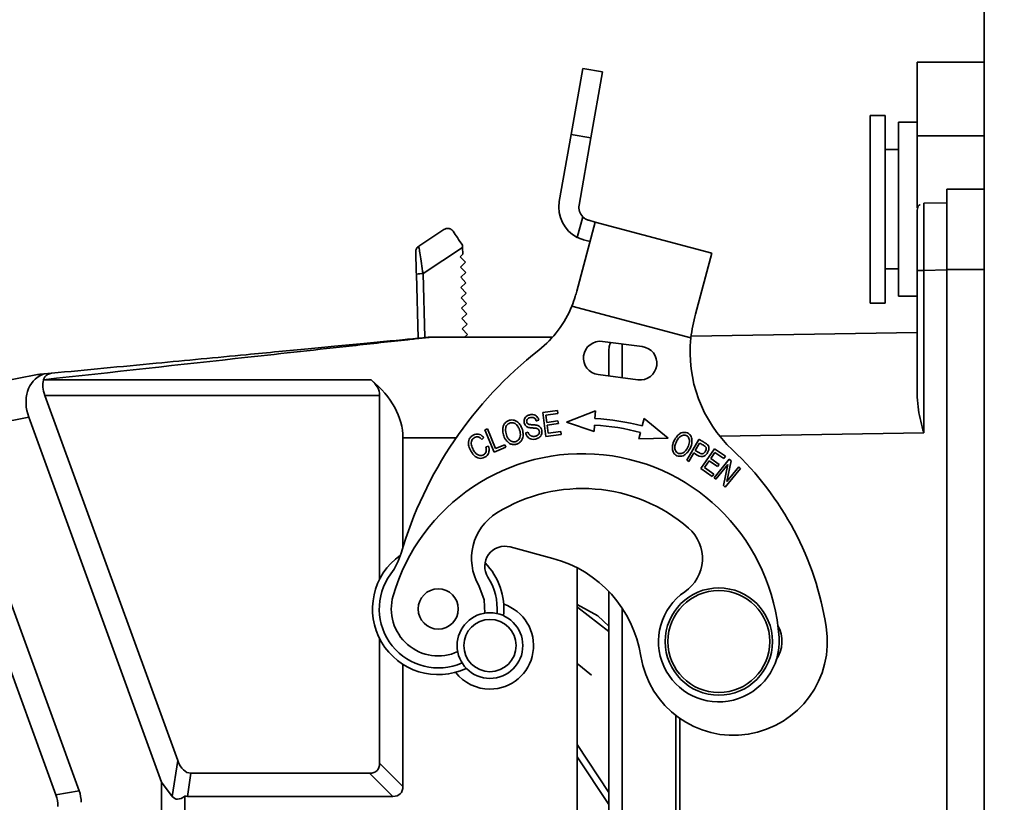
# Model space of a CAD drawing. Header units: millimetres. Extents: x -8713 to 3261, y -18743 to -8704.
# Tile 70 of 156: x -4578 to -4504, y -12547 to -12489. Entities that reach past the tile are written whole.
import ezdxf

# ---------------------------------------------------------------- set-up
doc = ezdxf.new("R2010")
doc.units = ezdxf.units.MM
doc.header["$LTSCALE"] = 10
doc.header["$PDSIZE"] = -1
doc.linetypes.add('CENTER2', pattern=[1.125, 0.75, -0.125, 0.125, -0.125])
doc.layers.get('Defpoints').update_dxf_attribs({"true_color": 0x5e5e5e})
doc.dimstyles.new('ISO-25', dxfattribs={"dimscale": 20, "dimtxt": 4, "dimasz": 3.05, "dimexe": 3, "dimexo": 0.625, "dimtad": 1, "dimdec": 0, "dimtxsty": 'Standard', "dimcen": 2.5, "dimclrd": 1, "dimclre": 1, "dimclrt": 4, "dimadec": 1, "dimazin": 2, "dimtfac": 1, "dimtdec": 0, "dimtmove": 0, "dimatfit": 0, "dimfxl": 1, "dimarcsym": 0})

# ---------------------------------------------------------------- blocks, each defined once
blk = doc.blocks.new('*D175')
at = {"color": 1, "lineweight": -2, "transparency": 16777216}
for p, q in [((-4239.512, -12173.123), (-4663.162, -12173.123)), ((-4603.162, -12602.123), (-4603.162, -12234.123)), ((-4485.077, -12663.123), (-4663.162, -12663.123))]:
    blk.add_line(p, q, dxfattribs=at)
at = {"color": 1, "lineweight": 20, "transparency": 16777216}
for points in [[(-4613.329, -12234.123), (-4592.996, -12234.123), (-4603.162, -12173.123)], [(-4613.329, -12602.123), (-4592.996, -12602.123), (-4603.162, -12663.123)]]:
    blk.add_solid(points, dxfattribs=at)
at = {"layer": 'Defpoints', "color": 0, "lineweight": 20, "transparency": 16777216}
for p in [(-4603.162, -12173.123), (-4227.012, -12173.123), (-4472.577, -12663.123)]:
    blk.add_point(p, dxfattribs=at)
at = {"color": 4, "transparency": 16777216, "insert": (-4656.112, -12418.123), "char_height": 80, "attachment_point": 5, "rotation": 90}
blk.add_mtext('490', dxfattribs=at)
blk = doc.blocks.new('*D182')
at = {"color": 1, "lineweight": -2, "transparency": 16777216}
for p, q in [((-6048.348, -12185.623), (-6048.348, -14279.025)), ((-4272.577, -12682.538), (-4272.577, -14279.025)), ((-4333.577, -14219.025), (-5987.348, -14219.025))]:
    blk.add_line(p, q, dxfattribs=at)
at = {"color": 1, "lineweight": 20, "transparency": 16777216}
for points in [[(-5987.348, -14208.858), (-5987.348, -14229.191), (-6048.348, -14219.025)], [(-4333.577, -14208.858), (-4333.577, -14229.191), (-4272.577, -14219.025)]]:
    blk.add_solid(points, dxfattribs=at)
at = {"layer": 'Defpoints', "color": 0, "lineweight": 20, "transparency": 16777216}
for p in [(-6048.348, -12173.123), (-4272.577, -12670.038), (-6048.348, -14219.025)]:
    blk.add_point(p, dxfattribs=at)
at = {"color": 4, "transparency": 16777216, "insert": (-5160.463, -14166.525), "char_height": 80, "attachment_point": 5}
blk.add_mtext('1776', dxfattribs=at)
blk = doc.blocks.new('*D184')
at = {"color": 1, "lineweight": -2, "transparency": 16777216}
for p, q in [((-5154.232, -12185.623), (-5154.232, -12942.015)), ((-4272.577, -12682.538), (-4272.577, -12942.015)), ((-4333.577, -12882.015), (-5093.232, -12882.015))]:
    blk.add_line(p, q, dxfattribs=at)
at = {"color": 1, "lineweight": 20, "transparency": 16777216}
for points in [[(-5093.232, -12871.849), (-5093.232, -12892.182), (-5154.232, -12882.015)], [(-4333.577, -12871.849), (-4333.577, -12892.182), (-4272.577, -12882.015)]]:
    blk.add_solid(points, dxfattribs=at)
at = {"layer": 'Defpoints', "color": 0, "lineweight": 20, "transparency": 16777216}
for p in [(-5154.232, -12173.123), (-4272.577, -12670.038), (-5154.232, -12882.015)]:
    blk.add_point(p, dxfattribs=at)
at = {"color": 4, "transparency": 16777216, "insert": (-4713.405, -12829.515), "char_height": 80, "attachment_point": 5}
blk.add_mtext('882', dxfattribs=at)
blk = doc.blocks.new('*D221')
at = {"color": 1, "linetype": 'CENTER2', "lineweight": -2, "transparency": 16777216}
blk.add_line((-4897.244, -12284.276), (-5742.402, -12403.997), dxfattribs=at)
blk.add_arc((-4714.684, -12258.415), 977.978, 191.636924, 265.910126, dxfattribs=at)
at = {"color": 1, "linetype": 'CENTER2', "lineweight": 20, "transparency": 16777216}
for points in [[(-5682.577, -12457.421), (-5662.544, -12453.943), (-5682.995, -12395.581)], [(-4784.026, -13223.744), (-4784.843, -13244.061), (-4723.484, -13236.354)]]:
    blk.add_solid(points, dxfattribs=at)
at = {"layer": 'Defpoints', "color": 0, "linetype": 'CENTER2', "lineweight": 20, "transparency": 16777216}
for p in [(-4112.577, -12173.123), (-4884.867, -12282.522), (-4714.912, -12283.782), (-5513.802, -12822.198), (-4725.185, -13425.416)]:
    blk.add_point(p, dxfattribs=at)
at = {"color": 4, "linetype": 'CENTER2', "lineweight": 20, "transparency": 16777216, "insert": (-5324.609, -12954.477), "char_height": 80, "attachment_point": 5, "rotation": 318.77353}
blk.add_mtext('82%%D', dxfattribs=at)

msp = doc.modelspace()

# ---------------------------------------------------------------- linework, layer by layer
at = {"color": 7, "linetype": 'Continuous', "lineweight": 35}
for p, q in [((-4505.577, -12648.123), (-4505.577, -12478.123)), ((-4535.528, -12492.623), (-4536.396, -12497.547)), ((-4534.051, -12492.884), (-4535.528, -12492.623)), ((-4505.577, -12492.154), (-4510.577, -12492.154)), ((-4510.577, -12492.154), (-4510.577, -12497.639)), ((-4534.051, -12492.884), (-4534.919, -12497.808)), ((-4512.977, -12496.123), (-4514.077, -12496.123)), ((-4514.077, -12496.123), (-4514.077, -12510.123)), ((-4512.977, -12496.123), (-4512.977, -12510.123)), ((-4510.577, -12496.623), (-4511.977, -12496.623)), ((-4511.977, -12496.623), (-4511.977, -12509.623)), ((-4536.396, -12497.547), (-4537.279, -12502.554)), ((-4536.396, -12497.547), (-4534.919, -12497.808)), ((-4535.802, -12502.814), (-4534.919, -12497.808)), ((-4510.577, -12497.639), (-4505.577, -12497.639)), ((-4510.577, -12497.639), (-4510.577, -12503.01)), ((-4511.977, -12498.673), (-4512.977, -12498.673)), ((-4508.377, -12501.623), (-4508.377, -12507.623)), ((-4505.577, -12501.623), (-4508.377, -12501.623)), ((-4510.086, -12502.685), (-4508.377, -12502.655)), ((-4535.934, -12505.225), (-4535.524, -12503.695)), ((-4534.593, -12504.083), (-4535.975, -12509.242)), ((-4535.076, -12503.954), (-4534.593, -12504.083)), ((-4525.899, -12506.413), (-4534.593, -12504.083)), ((-4545.89, -12504.634), (-4547.767, -12505.882)), ((-4544.499, -12505.969), (-4544.503, -12505.817)), ((-4534.981, -12505.532), (-4535.464, -12505.403)), ((-4547.445, -12507.927), (-4544.499, -12505.969)), ((-4544.484, -12506.477), (-4544.679, -12506.666)), ((-4544.499, -12505.969), (-4544.484, -12506.477)), ((-4527.113, -12510.943), (-4525.899, -12506.413)), ((-4544.679, -12506.666), (-4544.284, -12507.073)), ((-4544.284, -12507.073), (-4544.657, -12507.436)), ((-4547.943, -12507.976), (-4547.809, -12512.754)), ((-4547.31, -12512.706), (-4547.445, -12507.927)), ((-4544.657, -12507.436), (-4544.262, -12507.842)), ((-4544.262, -12507.842), (-4544.636, -12508.205)), ((-4512.977, -12507.573), (-4511.977, -12507.573)), ((-4510.577, -12517.138), (-4510.577, -12507.684)), ((-4508.377, -12507.654), (-4510.086, -12507.684)), ((-4510.086, -12519.8), (-4510.086, -12507.684)), ((-4508.377, -12507.623), (-4505.577, -12507.623)), ((-4508.377, -12610.623), (-4508.377, -12507.623)), ((-4544.636, -12508.205), (-4544.24, -12508.612)), ((-4544.24, -12508.612), (-4544.614, -12508.975)), ((-4544.614, -12508.975), (-4544.219, -12509.382)), ((-4544.219, -12509.382), (-4544.592, -12509.745)), ((-4544.592, -12509.745), (-4544.197, -12510.151)), ((-4544.197, -12510.151), (-4544.57, -12510.514)), ((-4514.077, -12510.123), (-4512.977, -12510.123)), ((-4511.977, -12509.623), (-4510.577, -12509.623)), ((-4544.57, -12510.514), (-4544.175, -12510.921)), ((-4544.175, -12510.921), (-4544.549, -12511.284)), ((-4536.334, -12510.346), (-4527.465, -12512.722)), ((-4527.113, -12510.943), (-4527.221, -12511.346)), ((-4544.549, -12511.284), (-4544.154, -12511.691)), ((-4544.154, -12511.691), (-4544.527, -12512.054)), ((-4544.527, -12512.054), (-4544.132, -12512.461)), ((-4544.132, -12512.461), (-4544.351, -12512.674)), ((-4510.577, -12512.309), (-4527.451, -12512.604)), ((-4537.785, -12512.674), (-4546.923, -12512.674)), ((-4531.085, -12513.371), (-4534.063, -12512.983)), ((-4532.577, -12513.177), (-4532.577, -12515.698)), ((-4575.848, -12515.447), (-4575.712, -12515.411)), ((-4575.712, -12515.411), (-4575.16, -12515.359)), ((-4576.218, -12515.464), (-4610.523, -12522.132)), ((-4575.761, -12515.862), (-4551.312, -12515.862)), ((-4534.386, -12515.462), (-4531.408, -12515.85)), ((-4565.751, -12544.255), (-4575.667, -12517.011)), ((-4575.667, -12517.011), (-4550.683, -12517.011)), ((-4550.683, -12530.729), (-4550.683, -12517.011)), ((-4537.425, -12518.147), (-4538.517, -12518.296)), ((-4538.517, -12518.296), (-4538.275, -12520.08)), ((-4538.289, -12518.479), (-4537.397, -12518.358)), ((-4537.397, -12518.358), (-4537.425, -12518.147)), ((-4534.586, -12518.171), (-4536.747, -12519)), ((-4534.616, -12518.734), (-4534.586, -12518.171)), ((-4609.951, -12525.077), (-4576.858, -12518.645)), ((-4576.858, -12518.645), (-4566.951, -12545.866)), ((-4538.987, -12518.92), (-4538.802, -12518.861)), ((-4538.215, -12519.026), (-4538.289, -12518.479)), ((-4537.379, -12518.912), (-4538.215, -12519.026)), ((-4538.186, -12519.235), (-4537.35, -12519.121)), ((-4537.35, -12519.121), (-4537.379, -12518.912)), ((-4536.747, -12519), (-4534.669, -12519.716)), ((-4530.947, -12518.747), (-4531.092, -12519.292)), ((-4529.148, -12520.204), (-4530.947, -12518.747)), ((-4542.637, -12519.509), (-4542.823, -12519.586)), ((-4542.823, -12519.586), (-4542.137, -12521.25)), ((-4542.031, -12520.977), (-4542.637, -12519.509)), ((-4539.606, -12519.751), (-4539.788, -12519.812)), ((-4538.104, -12519.842), (-4538.186, -12519.235)), ((-4537.176, -12519.716), (-4538.104, -12519.842)), ((-4537.148, -12519.926), (-4537.176, -12519.716)), ((-4534.669, -12519.716), (-4534.643, -12519.233)), ((-4531.221, -12519.775), (-4531.345, -12520.242)), ((-4525.3, -12520.065), (-4510.086, -12519.8)), ((-4548.951, -12528.35), (-4548.951, -12520.174)), ((-4548.951, -12520.174), (-4544.97, -12520.174)), ((-4543.062, -12520.299), (-4542.91, -12520.159)), ((-4538.275, -12520.08), (-4537.148, -12519.926)), ((-4531.345, -12520.242), (-4529.148, -12520.204)), ((-4526.858, -12520.291), (-4527.77, -12521.843)), ((-4527.134, -12521.121), (-4526.808, -12520.566)), ((-4542.553, -12520.803), (-4542.761, -12520.841)), ((-4542.137, -12521.25), (-4541.256, -12520.886)), ((-4541.337, -12520.69), (-4542.031, -12520.977)), ((-4541.256, -12520.886), (-4541.337, -12520.69)), ((-4527.613, -12521.935), (-4527.242, -12521.304)), ((-4525.697, -12520.989), (-4526.723, -12522.468)), ((-4525.983, -12521.721), (-4525.669, -12521.267)), ((-4524.88, -12521.556), (-4525.697, -12520.989)), ((-4525.669, -12521.267), (-4525.001, -12521.731)), ((-4527.77, -12521.843), (-4527.613, -12521.935)), ((-4526.453, -12522.398), (-4526.103, -12521.894)), ((-4526.103, -12521.894), (-4525.477, -12522.328)), ((-4525.357, -12522.155), (-4525.983, -12521.721)), ((-4524.597, -12521.767), (-4525.735, -12523.162)), ((-4525.001, -12521.731), (-4524.88, -12521.556)), ((-4524.786, -12523.437), (-4524.452, -12521.885)), ((-4524.452, -12521.885), (-4524.597, -12521.767)), ((-4526.723, -12522.468), (-4525.879, -12523.054)), ((-4525.758, -12522.879), (-4526.453, -12522.398)), ((-4525.6, -12523.272), (-4524.705, -12522.176)), ((-4525.477, -12522.328), (-4525.357, -12522.155)), ((-4524.705, -12522.176), (-4525.04, -12523.729)), ((-4524.895, -12523.848), (-4523.757, -12522.453)), ((-4523.892, -12522.343), (-4524.786, -12523.437)), ((-4523.757, -12522.453), (-4523.892, -12522.343)), ((-4525.879, -12523.054), (-4525.758, -12522.879)), ((-4525.735, -12523.162), (-4525.6, -12523.272)), ((-4525.04, -12523.729), (-4524.895, -12523.848)), ((-4573.101, -12546.51), (-4580.083, -12527.328)), ((-4540.954, -12528.314), (-4537.752, -12529.172)), ((-4574.833, -12546.815), (-4581.204, -12529.311)), ((-4535.951, -12588.377), (-4535.951, -12529.87)), ((-4533.577, -12531.645), (-4533.577, -12586.602)), ((-4534.407, -12533.457), (-4535.951, -12532.605)), ((-4533.577, -12534.614), (-4535.908, -12532.84)), ((-4532.577, -12532.896), (-4532.577, -12585.351)), ((-4533.577, -12534.236), (-4534.407, -12533.457)), ((-4550.683, -12544.442), (-4550.683, -12535.159)), ((-4548.951, -12546.174), (-4548.951, -12537.073)), ((-4535.951, -12537.016), (-4534.864, -12537.872)), ((-4528.577, -12540.891), (-4528.577, -12577.356)), ((-4528.283, -12541.108), (-4528.283, -12577.139)), ((-4533.577, -12546.634), (-4535.951, -12543.065)), ((-4535.951, -12543.968), (-4533.577, -12547.537)), ((-4566.156, -12546.924), (-4565.751, -12544.255)), ((-4548.951, -12546.174), (-4550.683, -12544.442)), ((-4565.022, -12546.924), (-4564.759, -12545.192)), ((-4564.759, -12545.192), (-4551.433, -12545.192)), ((-4551.433, -12545.192), (-4549.701, -12546.924)), ((-4566.951, -12572.982), (-4566.951, -12545.866)), ((-4566.156, -12546.924), (-4566.951, -12545.866)), ((-4573.101, -12546.51), (-4574.833, -12546.815)), ((-4565.218, -12571.95), (-4565.218, -12546.897)), ((-4565.022, -12546.924), (-4549.701, -12546.924))]:
    msp.add_line(p, q, dxfattribs=at)
at = {"color": 7, "linetype": 'Continuous', "lineweight": 35, "flags": 128}
msp.add_lwpolyline([(-4543.285, -12531.186), (-4542.879, -12532.259), (-4542.825, -12533.253)], dxfattribs=at)
at = {"color": 7, "linetype": 'Continuous', "lineweight": 35}
for centre, radius in [((-4546.312, -12532.944), 1.5), ((-4525.377, -12535.373), 4), ((-4525.377, -12535.373), 3.8), ((-4542.451, -12535.674), 2.45), ((-4542.451, -12535.674), 1.95)]:
    msp.add_circle(centre, radius, dxfattribs=at)
at = {"color": 4}
for radius, start, end in [(1935.771, 290, 188), (1041.654, 110.714157, 237.285843)]:
    msp.add_arc((-4112.577, -12173.123), radius, start, end, dxfattribs=at)
at = {"color": 7, "linetype": 'Continuous', "lineweight": 35}
for centre, radius, start, end in [((-4534.817, -12502.988), 2.5, 170, 243.46304), ((-4534.817, -12502.988), 1, 170, 225), ((-4547.518, -12509.748), 1.822, 87.7035, 103.51203), ((-4543.748, -12507.34), 8, 308.10289, 337.92602), ((-4546.923, -12513.674), 1, 90, 95.44033), ((-4534.225, -12514.223), 1.25, 82.57997, 262.57997), ((-4517.521, -12513.782), 10, 173.92063, 226.87194), ((-4520.299, -12537.242), 30, 128.10289, 163.60402), ((-4531.246, -12514.611), 1.25, 262.57997, 82.57997), ((-4535.554, -12536.059), 17.35, 75.09834, 86.90166), ((-4535.554, -12536.059), 16.85, 75.09834, 86.90166), ((-4540.081, -12537.866), 23, 8.983, 46.87194), ((-4535.554, -12536.059), 14.7, 3.85219, 163.85219), ((-4535.554, -12536.059), 12.1, 49.14421, 121.83371), ((-4539.826, -12529.177), 4, 121.83371, 210.14605), ((-4529.601, -12529.176), 3, 304.27757, 49.14421), ((-4541.342, -12529.763), 1.5, 75, 212.61998), ((-4546.312, -12532.944), 4.9, 125.09575, 295.3263), ((-4553.875, -12527.362), 5, 323.57533, 343.60405), ((-4540.081, -12537.866), 9, 8.983, 75), ((-4546.312, -12532.944), 4.9, 354.15092, 44.55539), ((-4546.312, -12532.944), 4.4, 143.57528, 293.87119), ((-4546.312, -12532.944), 4.4, 355.60603, 32.61992), ((-4546.312, -12532.944), 3.5, 163.85219, 294.53998), ((-4525.377, -12535.373), 4.5, 124.27757, 3.85219), ((-4542.451, -12535.674), 3.25, 270, 71.59806), ((-4524.277, -12535.368), 7, 188.983, 8.983), ((-4523.173, -12535.362), 2.5, 326.33021, 28.51912), ((-4542.451, -12535.674), 3.25, 217.87916, 270)]:
    msp.add_arc(centre, radius, start, end, dxfattribs=at)
for centre, major_axis, ratio, start_param, end_param in [((-4574.356, -12518.158), (-1.859, 2.496), 0.789428, 6.109703, 7.491137), ((-4573.881, -12517.011), (-1.551, 1.708), 0.671102, 0.410847, 1.023401), ((-4568.712, -12520.174), (-5.817, 6.404), 0.671102, 0.407681, 0.410847), ((-4554.147, -12517.011), (3.464, 0), 0.57735, 0, 0.612555), ((-4561.941, -12520.174), (12.99, 0), 0.57735, 0, 0.612555), ((-4564.418, -12542.192), (0.453, 2.992), 0.495747, 2.404076, 3.216595), ((-4553.683, -12542.192), (2.806, -2.806), 0.377964, 5.921818, 6.644552), ((-4551.951, -12543.924), (2.806, -2.806), 0.377964, 5.921818, 6.644552), ((-4584.683, -12548.992), (9.962, 1.757), 0.49427, 6.196252, 6.370119), ((-4582.951, -12548.687), (9.962, 1.757), 0.49427, 6.196252, 6.370119), ((-4564.585, -12543.29), (1.335, 3.816), 0.327318, 2.92583, 3.605911), ((-4564.681, -12543.924), (0.453, 2.992), 0.495747, 3.084156, 3.216595)]:
    msp.add_ellipse(centre, major_axis=major_axis, ratio=ratio, start_param=start_param, end_param=end_param, dxfattribs=at)
for points, knots in [([(-4510.577, -12503.185), (-4510.57, -12503.12), (-4510.554, -12502.992), (-4510.463, -12502.844), (-4510.377, -12502.792), (-4510.346, -12502.774)], [0, 0, 0, 0, 0.391562, 0.783125, 1, 1, 1, 1]), ([(-4510.09, -12504.149), (-4510.09, -12503.749), (-4510.09, -12503.139), (-4510.088, -12502.747), (-4510.087, -12502.706), (-4510.086, -12502.685)], [0, 0, 0, 0, 0.48522, 0.739192, 1, 1, 1, 1]), ([(-4535.076, -12503.954), (-4535.149, -12503.929), (-4535.294, -12503.88), (-4535.446, -12503.772), (-4535.515, -12503.704), (-4535.524, -12503.695)], [0, 0, 0, 0, 0.465071, 0.930708, 1, 1, 1, 1]), ([(-4510.577, -12507.684), (-4510.577, -12507.095), (-4510.577, -12505.915), (-4510.577, -12504.428), (-4510.577, -12503.387), (-4510.577, -12503.252), (-4510.577, -12503.185)], [0, 0, 0, 0, 0.2499999, 0.4999999, 0.7499999, 1, 1, 1, 1]), ([(-4510.086, -12507.684), (-4510.087, -12507.341), (-4510.088, -12506.669), (-4510.089, -12505.405), (-4510.09, -12504.648), (-4510.09, -12504.149)], [0, 0, 0, 0, 0.263394, 0.514851, 1, 1, 1, 1]), ([(-4545.197, -12504.773), (-4545.244, -12504.72), (-4545.349, -12504.601), (-4545.614, -12504.519), (-4545.782, -12504.589), (-4545.89, -12504.634)], [0, 0, 0, 0, 0.223453, 0.500445, 1, 1, 1, 1]), ([(-4544.503, -12505.817), (-4544.635, -12505.618), (-4544.9, -12505.219), (-4545.098, -12504.922), (-4545.197, -12504.773)], [0, 0, 0, 0, 0.49995, 1, 1, 1, 1]), ([(-4547.767, -12505.882), (-4547.765, -12505.89), (-4547.76, -12505.906), (-4547.729, -12506.086), (-4547.664, -12506.491), (-4547.56, -12507.162), (-4547.483, -12507.673), (-4547.445, -12507.927)], [0, 0, 0, 0, 0.127522, 0.258216, 0.509971, 0.755969, 1, 1, 1, 1]), ([(-4535.464, -12505.403), (-4535.557, -12505.375), (-4535.711, -12505.329), (-4535.871, -12505.254), (-4535.934, -12505.225)], [0, 0, 0, 0, 0.604091, 1, 1, 1, 1]), ([(-4547.99, -12506.313), (-4547.99, -12506.32), (-4547.99, -12506.334), (-4547.986, -12506.484), (-4547.976, -12506.817), (-4547.961, -12507.36), (-4547.949, -12507.771), (-4547.943, -12507.976)], [0, 0, 0, 0, 0.124197, 0.25033, 0.499922, 0.74941, 1, 1, 1, 1]), ([(-4535.975, -12509.242), (-4536.013, -12509.377), (-4536.116, -12509.747), (-4536.249, -12510.113), (-4536.334, -12510.346)], [0, 0, 0, 0, 0.364676, 1, 1, 1, 1]), ([(-4527.465, -12512.722), (-4527.421, -12512.422), (-4527.331, -12511.815), (-4527.186, -12511.236), (-4527.113, -12510.943)], [0, 0, 0, 0, 0.493975, 1, 1, 1, 1]), ([(-4546.923, -12512.674), (-4546.933, -12512.675), (-4546.953, -12512.677), (-4547.121, -12512.696), (-4547.645, -12512.752), (-4549.473, -12512.955), (-4553.862, -12513.436), (-4562.921, -12514.432), (-4570.659, -12515.282), (-4575.755, -12515.842)], [0, 0, 0, 0, 0.0088984, 0.0173013, 0.038782, 0.0809128, 0.225208, 0.4897596, 1, 1, 1, 1]), ([(-4547.018, -12512.678), (-4547.023, -12512.679), (-4547.035, -12512.68), (-4547.166, -12512.692), (-4547.54, -12512.728), (-4548.191, -12512.79), (-4549.021, -12512.869), (-4550.233, -12512.984), (-4551.922, -12513.145), (-4553.966, -12513.34), (-4556.086, -12513.542), (-4558.284, -12513.751), (-4562.06, -12514.111), (-4567.707, -12514.649), (-4572.558, -12515.111), (-4575.16, -12515.359)], [0, 0, 0, 0, 0.006296, 0.013161, 0.030087, 0.060902, 0.089629, 0.123143, 0.192845, 0.269457, 0.338376, 0.41475, 0.498614, 0.731046, 1, 1, 1, 1]), ([(-4533.419, -12513.067), (-4533.449, -12513.107), (-4533.557, -12513.253), (-4533.569, -12513.439), (-4533.577, -12513.573)], [0, 0, 0, 0, 0.275925, 1, 1, 1, 1]), ([(-4533.577, -12513.573), (-4533.577, -12513.67), (-4533.577, -12513.862), (-4533.577, -12514.729), (-4533.577, -12515.467), (-4533.577, -12515.568)], [0, 0, 0, 0, 0.4636148, 0.9272296, 1, 1, 1, 1]), ([(-4576.218, -12515.464), (-4576.213, -12515.464), (-4576.202, -12515.463), (-4576.089, -12515.458), (-4575.949, -12515.451), (-4575.848, -12515.447)], [0, 0, 0, 0, 0.220288, 0.433742, 1, 1, 1, 1]), ([(-4575.712, -12515.411), (-4575.813, -12515.421), (-4575.957, -12515.434), (-4576.081, -12515.446), (-4576.117, -12515.45), (-4576.121, -12515.45), (-4576.122, -12515.45)], [0, 0, 0, 0, 0.5587908, 0.7970617, 0.9003454, 1, 1, 1, 1]), ([(-4575.16, -12515.359), (-4575.267, -12515.381), (-4575.456, -12515.422), (-4575.662, -12515.601), (-4575.727, -12515.77), (-4575.755, -12515.842)], [0, 0, 0, 0, 0.424191, 0.752942, 1, 1, 1, 1]), ([(-4510.577, -12517.138), (-4510.554, -12517.456), (-4510.489, -12518.325), (-4510.235, -12519.226), (-4510.088, -12519.794), (-4510.086, -12519.8)], [0, 0, 0, 0, 0.363735, 0.993741, 1, 1, 1, 1]), ([(-4540.275, -12519.112), (-4540.345, -12519.042), (-4540.469, -12518.919), (-4540.708, -12518.841), (-4540.935, -12518.842), (-4541.153, -12518.917), (-4541.331, -12519.063), (-4541.451, -12519.259), (-4541.515, -12519.529), (-4541.483, -12519.862), (-4541.374, -12520.178), (-4541.253, -12520.346), (-4541.207, -12520.409)], [0, 0, 0, 0, 0.111727, 0.195286, 0.278706, 0.367444, 0.45255, 0.536457, 0.624366, 0.764639, 0.911776, 1, 1, 1, 1]), ([(-4541.256, -12519.348), (-4541.226, -12519.293), (-4541.17, -12519.192), (-4541.032, -12519.091), (-4540.882, -12519.045), (-4540.724, -12519.05), (-4540.564, -12519.114), (-4540.401, -12519.26), (-4540.251, -12519.536), (-4540.153, -12519.862), (-4540.203, -12520.087), (-4540.22, -12520.162)], [0, 0, 0, 0, 0.094564, 0.172878, 0.251275, 0.328984, 0.408674, 0.507916, 0.653387, 0.883791, 1, 1, 1, 1]), ([(-4541.207, -12520.409), (-4541.138, -12520.478), (-4541.015, -12520.601), (-4540.775, -12520.684), (-4540.546, -12520.686), (-4540.33, -12520.61), (-4540.151, -12520.468), (-4540.03, -12520.274), (-4539.965, -12520.005), (-4539.996, -12519.645), (-4540.114, -12519.323), (-4540.242, -12519.155), (-4540.275, -12519.112)], [0, 0, 0, 0, 0.10971, 0.195025, 0.280377, 0.365283, 0.449791, 0.534918, 0.620524, 0.759468, 0.938832, 1, 1, 1, 1]), ([(-4538.802, -12518.861), (-4538.828, -12518.788), (-4538.872, -12518.662), (-4539.005, -12518.526), (-4539.165, -12518.449), (-4539.369, -12518.432), (-4539.575, -12518.478), (-4539.746, -12518.575), (-4539.853, -12518.7), (-4539.906, -12518.845), (-4539.911, -12519.007), (-4539.872, -12519.161), (-4539.784, -12519.29), (-4539.665, -12519.377), (-4539.487, -12519.432), (-4539.262, -12519.441), (-4539.089, -12519.46), (-4539.003, -12519.469)], [0, 0, 0, 0, 0.083019, 0.142395, 0.201934, 0.271504, 0.361248, 0.426582, 0.481467, 0.536402, 0.590888, 0.654395, 0.705769, 0.757122, 0.811227, 0.905578, 1, 1, 1, 1]), ([(-4539.636, -12520.109), (-4539.595, -12520.148), (-4539.511, -12520.23), (-4539.321, -12520.294), (-4539.1, -12520.293), (-4538.888, -12520.23), (-4538.717, -12520.119), (-4538.614, -12519.972), (-4538.57, -12519.802), (-4538.577, -12519.62), (-4538.638, -12519.451), (-4538.753, -12519.325), (-4538.929, -12519.23), (-4539.192, -12519.208), (-4539.428, -12519.204), (-4539.584, -12519.166), (-4539.644, -12519.13), (-4539.688, -12519.07), (-4539.717, -12518.99), (-4539.716, -12518.896), (-4539.683, -12518.813), (-4539.621, -12518.74), (-4539.501, -12518.676), (-4539.361, -12518.645), (-4539.22, -12518.652), (-4539.127, -12518.697), (-4539.045, -12518.781), (-4539.007, -12518.861), (-4538.989, -12518.914), (-4538.987, -12518.92)], [0, 0, 0, 0, 0.041658, 0.087159, 0.145564, 0.205502, 0.250561, 0.295928, 0.336639, 0.380202, 0.430478, 0.467922, 0.50526, 0.578218, 0.662181, 0.682332, 0.697872, 0.713477, 0.737138, 0.76047, 0.78202, 0.803085, 0.830847, 0.882496, 0.908567, 0.934916, 0.957775, 0.995355, 1, 1, 1, 1]), ([(-4540.22, -12520.162), (-4540.241, -12520.209), (-4540.287, -12520.308), (-4540.411, -12520.418), (-4540.562, -12520.476), (-4540.718, -12520.48), (-4540.872, -12520.434), (-4541.026, -12520.328), (-4541.187, -12520.101), (-4541.273, -12519.818), (-4541.312, -12519.537), (-4541.273, -12519.405), (-4541.256, -12519.348)], [0, 0, 0, 0, 0.075258, 0.161783, 0.238765, 0.312327, 0.390334, 0.473966, 0.586128, 0.796831, 0.911684, 1, 1, 1, 1]), ([(-4539.788, -12519.812), (-4539.776, -12519.852), (-4539.754, -12519.926), (-4539.702, -12520.027), (-4539.658, -12520.082), (-4539.636, -12520.109)], [0, 0, 0, 0, 0.374241, 0.683105, 1, 1, 1, 1]), ([(-4538.886, -12519.975), (-4538.907, -12519.989), (-4538.949, -12520.017), (-4539.008, -12520.04), (-4539.068, -12520.058), (-4539.117, -12520.067), (-4539.18, -12520.072), (-4539.242, -12520.071), (-4539.304, -12520.062), (-4539.353, -12520.047), (-4539.394, -12520.031), (-4539.438, -12520.006), (-4539.483, -12519.97), (-4539.521, -12519.927), (-4539.553, -12519.879), (-4539.582, -12519.82), (-4539.597, -12519.777), (-4539.606, -12519.751)], [0, 0, 0, 0, 0.084227, 0.168353, 0.210323, 0.294411, 0.336378, 0.42045, 0.504575, 0.546562, 0.588557, 0.653345, 0.717313, 0.781261, 0.845156, 0.908992, 1, 1, 1, 1]), ([(-4539.003, -12519.469), (-4538.964, -12519.479), (-4538.899, -12519.497), (-4538.825, -12519.558), (-4538.783, -12519.63), (-4538.763, -12519.717), (-4538.768, -12519.814), (-4538.81, -12519.909), (-4538.861, -12519.953), (-4538.886, -12519.975)], [0, 0, 0, 0, 0.17921, 0.30051, 0.421804, 0.548054, 0.698793, 0.850755, 1, 1, 1, 1]), ([(-4527.381, -12520.482), (-4527.381, -12520.379), (-4527.379, -12520.209), (-4527.487, -12519.995), (-4527.631, -12519.855), (-4527.811, -12519.774), (-4528.002, -12519.762), (-4528.192, -12519.811), (-4528.409, -12519.944), (-4528.645, -12520.227), (-4528.797, -12520.552), (-4528.83, -12520.781), (-4528.838, -12520.837)], [0, 0, 0, 0, 0.120657, 0.198941, 0.277262, 0.355161, 0.427532, 0.501434, 0.584294, 0.725384, 0.933056, 1, 1, 1, 1]), ([(-4542.91, -12520.159), (-4542.983, -12520.086), (-4543.101, -12519.968), (-4543.323, -12519.893), (-4543.516, -12519.897), (-4543.705, -12519.964), (-4543.875, -12520.092), (-4544.005, -12520.276), (-4544.067, -12520.521), (-4544.035, -12520.846), (-4543.871, -12521.221), (-4543.628, -12521.523), (-4543.369, -12521.682), (-4543.161, -12521.724), (-4542.941, -12521.68), (-4542.751, -12521.584), (-4542.602, -12521.43), (-4542.522, -12521.237), (-4542.507, -12521.02), (-4542.539, -12520.871), (-4542.553, -12520.803)], [0, 0, 0, 0, 0.068376, 0.110975, 0.15362, 0.196564, 0.243705, 0.295524, 0.345056, 0.410643, 0.511981, 0.617646, 0.665885, 0.714577, 0.756496, 0.814553, 0.856103, 0.897699, 0.952847, 1, 1, 1, 1]), ([(-4542.747, -12521.218), (-4542.768, -12521.265), (-4542.809, -12521.353), (-4542.922, -12521.443), (-4543.053, -12521.496), (-4543.2, -12521.505), (-4543.36, -12521.455), (-4543.543, -12521.315), (-4543.714, -12521.061), (-4543.83, -12520.784), (-4543.86, -12520.54), (-4543.825, -12520.369), (-4543.729, -12520.236), (-4543.604, -12520.143), (-4543.465, -12520.098), (-4543.331, -12520.106), (-4543.191, -12520.167), (-4543.113, -12520.247), (-4543.062, -12520.299)], [0, 0, 0, 0, 0.0527814, 0.0990982, 0.1461098, 0.1979687, 0.2482325, 0.3158816, 0.4324089, 0.562577, 0.6234476, 0.6849724, 0.7381127, 0.7891255, 0.8451373, 0.8854751, 0.9258004, 1, 1, 1, 1]), ([(-4528.838, -12520.837), (-4528.839, -12520.939), (-4528.841, -12521.109), (-4528.737, -12521.327), (-4528.594, -12521.47), (-4528.416, -12521.549), (-4528.226, -12521.565), (-4528.02, -12521.514), (-4527.785, -12521.359), (-4527.548, -12521.049), (-4527.413, -12520.729), (-4527.386, -12520.52), (-4527.381, -12520.482)], [0, 0, 0, 0, 0.118975, 0.198478, 0.278211, 0.352684, 0.424552, 0.49969, 0.599448, 0.750384, 0.955541, 1, 1, 1, 1]), ([(-4528.041, -12521.294), (-4528.087, -12521.316), (-4528.174, -12521.355), (-4528.316, -12521.36), (-4528.442, -12521.319), (-4528.543, -12521.238), (-4528.617, -12521.127), (-4528.663, -12520.973), (-4528.655, -12520.734), (-4528.532, -12520.436), (-4528.377, -12520.157), (-4528.215, -12520.052), (-4528.168, -12520.021)], [0, 0, 0, 0, 0.078187, 0.146453, 0.214972, 0.277702, 0.343338, 0.417585, 0.523852, 0.704877, 0.913623, 1, 1, 1, 1]), ([(-4528.168, -12520.021), (-4528.121, -12520.003), (-4528.032, -12519.968), (-4527.889, -12519.97), (-4527.764, -12520.017), (-4527.663, -12520.103), (-4527.595, -12520.217), (-4527.558, -12520.381), (-4527.582, -12520.645), (-4527.707, -12520.929), (-4527.868, -12521.175), (-4527.993, -12521.262), (-4528.041, -12521.294)], [0, 0, 0, 0, 0.079449, 0.149398, 0.219603, 0.284941, 0.353871, 0.424978, 0.546826, 0.762275, 0.909774, 1, 1, 1, 1]), ([(-4526.238, -12520.675), (-4526.255, -12520.66), (-4526.307, -12520.616), (-4526.385, -12520.569), (-4526.453, -12520.528), (-4526.502, -12520.499), (-4526.551, -12520.471), (-4526.61, -12520.436), (-4526.669, -12520.402), (-4526.727, -12520.368), (-4526.79, -12520.331), (-4526.834, -12520.305), (-4526.858, -12520.291)], [0, 0, 0, 0, 0.093503, 0.280089, 0.373278, 0.419871, 0.513057, 0.606243, 0.699429, 0.792614, 0.8858, 1, 1, 1, 1]), ([(-4526.808, -12520.566), (-4526.733, -12520.61), (-4526.62, -12520.676), (-4526.469, -12520.763), (-4526.401, -12520.818), (-4526.366, -12520.845)], [0, 0, 0, 0, 0.499164, 0.74881, 1, 1, 1, 1]), ([(-4542.761, -12520.841), (-4542.748, -12520.889), (-4542.728, -12520.969), (-4542.719, -12521.098), (-4542.737, -12521.174), (-4542.747, -12521.218)], [0, 0, 0, 0, 0.392123, 0.645962, 1, 1, 1, 1]), ([(-4527.242, -12521.304), (-4527.073, -12521.427), (-4526.866, -12521.578), (-4526.569, -12521.58), (-4526.425, -12521.516), (-4526.277, -12521.381), (-4526.163, -12521.192), (-4526.113, -12521.003), (-4526.121, -12520.852), (-4526.169, -12520.745), (-4526.219, -12520.695), (-4526.238, -12520.675)], [0, 0, 0, 0, 0.323855, 0.395722, 0.467305, 0.573313, 0.715715, 0.816349, 0.885837, 0.955885, 1, 1, 1, 1]), ([(-4526.366, -12520.845), (-4526.354, -12520.863), (-4526.329, -12520.9), (-4526.316, -12520.979), (-4526.333, -12521.091), (-4526.39, -12521.211), (-4526.474, -12521.307), (-4526.556, -12521.355), (-4526.632, -12521.37), (-4526.763, -12521.347), (-4526.925, -12521.246), (-4527.065, -12521.163), (-4527.134, -12521.121)], [0, 0, 0, 0, 0.0531289, 0.1060937, 0.1877773, 0.3223906, 0.4219092, 0.4903995, 0.5477693, 0.6050378, 0.8059372, 1, 1, 1, 1])]:
    msp.add_open_spline(points, degree=3, knots=knots, dxfattribs=at)
for points in [[(-4547.99, -12506.313), (-4547.989, -12506.27), (-4547.985, -12506.186), (-4547.939, -12506.066), (-4547.868, -12505.96), (-4547.801, -12505.908), (-4547.767, -12505.882)], [(-4510.577, -12507.684), (-4510.57, -12507.684), (-4510.555, -12507.684), (-4510.442, -12507.684), (-4510.28, -12507.684), (-4510.151, -12507.684), (-4510.086, -12507.684)]]:
    msp.add_open_spline(points, degree=3, dxfattribs=at)

# ---------------------------------------------------------------- dimensions: what is measured, and where the dimension line sits
for base, p2, picture, middle in [((-6048.348, -14219.025), (-6048.348, -12173.123), '*D182', (-5160.463, -14166.525)), ((-5154.232, -12882.015), (-5154.232, -12173.123), '*D184', (-4713.405, -12829.515))]:
    dim = msp.add_linear_dim(base=base, p1=(-4272.577, -12670.038), p2=p2, dimstyle='ISO-25')
    dim.commit()
    dim.dimension.update_dxf_attribs({"geometry": picture, "text_midpoint": middle})
at = {"linetype": 'CENTER2', "lineweight": 20}
dim = msp.add_angular_dim_2l(base=(-5513.802, -12822.198), line1=((-4884.867, -12282.522), (-4112.577, -12173.123)), line2=((-4725.185, -13425.416), (-4714.912, -12283.782)), text='82%%D', dimstyle='ISO-25', dxfattribs=at)
dim.commit()
dim.dimension.update_dxf_attribs({"geometry": '*D221', "text_midpoint": (-5324.609, -12954.477)})
dim = msp.add_linear_dim(base=(-4603.162, -12173.123), p1=(-4472.577, -12663.123), p2=(-4227.012, -12173.123), angle=90, dimstyle='ISO-25')
dim.commit()
dim.dimension.update_dxf_attribs({"geometry": '*D175', "text_midpoint": (-4656.112, -12418.123)})

doc.saveas('drawing.dxf')
